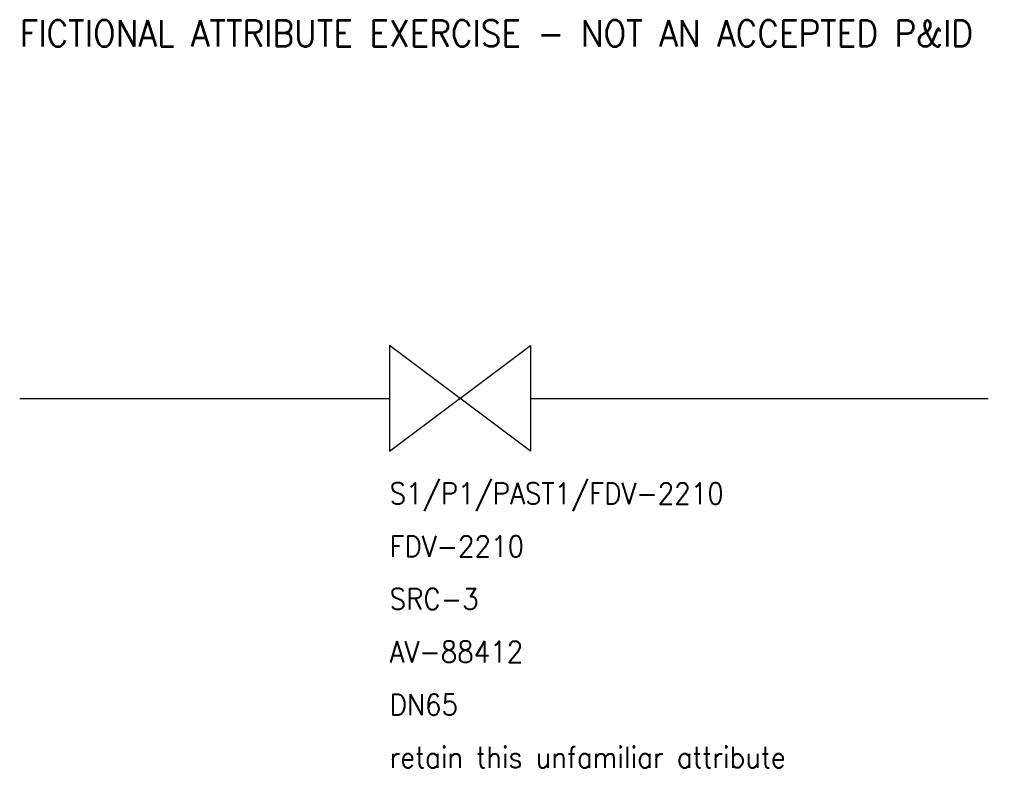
# Model space of a CAD drawing. Header units: metres. Extents: x 5 to 60.9, y 19 to 61.5.
import ezdxf

# ---------------------------------------------------------------- set-up
doc = ezdxf.new("R2010")
doc.units = ezdxf.units.M
doc.layers.add('PROCESS', color=3, linetype='Continuous')
doc.styles.add('textstyle3', font='Standard')

# ---------------------------------------------------------------- blocks, each defined once
blk = doc.blocks.new('DRAFT_VALVE')
blk.add_lwpolyline([(-4, -3), (4, 3), (4, -3), (-4, 3), (-4, -3)])
at = {"style": 'textstyle3'}
for tag, p in [('ICT_ID', (-4, -6)), ('TAG', (-4, -9)), ('MODEL', (-4, -12)), ('SERIAL', (-4, -15)), ('SIZE', (-4, -18)), ('VENDOR_NOTE', (-4, -21))]:
    blk.add_attdef(tag, p, '', height=1.2, dxfattribs=at)

msp = doc.modelspace()

# ---------------------------------------------------------------- linework, layer by layer
at = {"layer": 'PROCESS'}
for p, q in [((5, 40), (26, 40)), ((34, 40), (60, 40))]:
    msp.add_line(p, q, dxfattribs=at)

# ---------------------------------------------------------------- block references
msp.add_blockref('DRAFT_VALVE', (30, 40), dxfattribs=at).add_auto_attribs({'ICT_ID': 'S1/P1/PAST1/FDV-2210', 'TAG': 'FDV-2210', 'MODEL': 'SRC-3', 'SERIAL': 'AV-88412', 'SIZE': 'DN65', 'VENDOR_NOTE': 'retain this unfamiliar attribute'})

# ---------------------------------------------------------------- texts
at = {"style": 'textstyle3'}
msp.add_text('FICTIONAL ATTRIBUTE EXERCISE - NOT AN ACCEPTED P&ID', height=1.5, dxfattribs=at).set_placement((5, 60))

doc.saveas('drawing.dxf')
